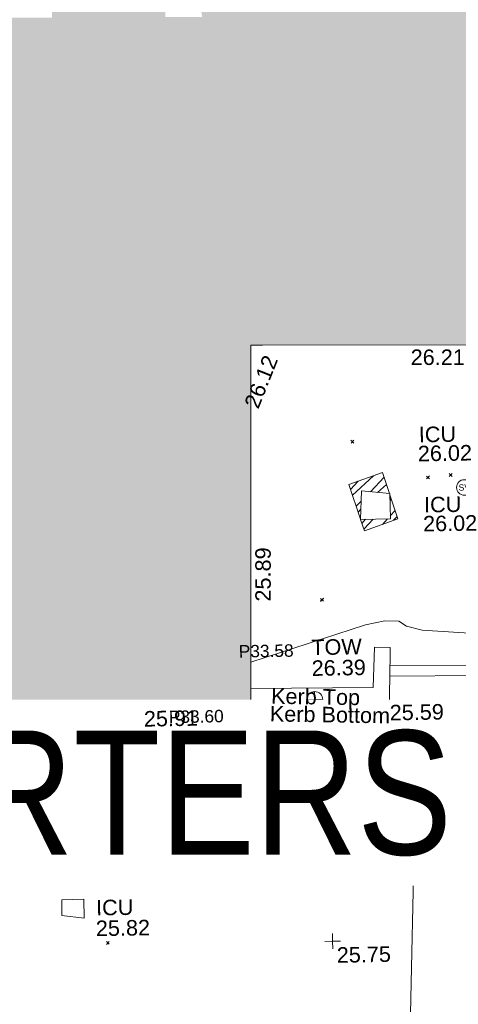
# Model space of a CAD drawing. Header units: millimetres. Extents: x -290717 to 520720, y -88450 to 287762.
# Tile 146 of 197: x -181084 to -170466, y 94949 to 118755. Entities that reach past the tile are written whole.
import ezdxf

# ---------------------------------------------------------------- set-up
doc = ezdxf.new("R2010")
doc.units = ezdxf.units.MM
doc.linetypes.add('IMPORT-HIDDEN2 _3_', pattern=[4762.5, 3175, -1587.5])
doc.linetypes.add('IMPORT-UG_ELEC_STREET LIGHTING_QLB2 _2_', pattern=[2700, 1500, -300.0000000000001, 0, -250, 150, -300.0000000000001, 0, -200])
for name, color, linetype, lineweight, true_color in [('00_TOPO_BUILDING_OUTLINE', 5, 'Continuous', 9, 0x0000ff), ('00_TOPO_FOOTPATH', 7, 'Continuous', 9, 0xa50000), ('00_TOPO_LEVEL_SPOT', 7, 'Continuous', 9, 0x666666), ('00_TOPO_SERV_IC', 5, 'Continuous', 9, 0x0000ff), ('00_TOPO_SERV_STOP_VALVE', 7, 'Continuous', 9, 0x666666), ('00_TOPO_STEPS', 7, 'Continuous', 9, 0x666666), ('00_TOPO_TOP_OF_WALL', 7, 'Continuous', 9, 0x666666), ('00_TOPO_TREE', 7, 'Continuous', 9, 0x666666), ('00_TOPO_WALL', 7, 'Continuous', 9, 0x7c00a5), ('00_UAV_BUILDING_OUTLINE', 5, 'Continuous', 9, 0x0000ff), ('00_UAV_CONCRETE', 9, 'Continuous', 9, 0x808080), ('00_UAV_KERB_BOTTOM', 1, 'Continuous', 9, 0xff0000), ('00_UAV_KERB_TOP', 7, 'Continuous', 9, 0xa500a5), ('00_UAV_SERV_IC', 5, 'Continuous', 9, 0x0000ff), ('00_UAV_WALL', 7, 'Continuous', 9, 0x7c00a5), ('01_DTM_CONTOUR_MNR', 7, 'Continuous', 9, 0xa5a552), ('12333-PUM-2D-U-0001-C01 - Rev2_REVIT IMPORT_dwg', 7, 'Continuous', 9, 0x767676), ('A_RHA_Line', 7, 'Continuous', 9, 0x00a600), ('PUM-CHAMBER EXTENTS', 6, 'IMPORT-HIDDEN2 _3_', 9, 0xff00ff), ('SPOT_HEIGHTS_LVL', 7, 'Continuous', 9, 0x00a500)]:
    doc.layers.add(name, color=color, linetype=linetype, lineweight=lineweight, true_color=true_color)
for name, color, linetype, lineweight in [('A_RHA_Detail', 7, 'Continuous', 9), ('A_RHA_Text', 7, 'Continuous', 9), ('GEN-TEXT', 7, 'Continuous', 9), ('PARAPET', 7, 'Continuous', 9), ('PARAPET_LVL', 7, 'Continuous', 9)]:
    doc.layers.add(name, color=color, linetype=linetype, lineweight=lineweight)
doc.styles.add('Arial Narrow', font='ARIALN.TTF', dxfattribs={"height": 3000})
doc.styles.add('Arial_3', font='arial.ttf', dxfattribs={"height": 299.9999999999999})
doc.styles.add('Swis721 Lt BT', font='swissl.ttf', dxfattribs={"height": 399.9999999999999})
doc.styles.add('Swis721 Lt BT_2', font='swissl.ttf', dxfattribs={"height": 375})
pattern_1 = [(45, (-533641079.65, -725615854.3560001), (-265.1650429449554, 265.1650429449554), []), (45, (-533640902.873, -725615854.3560001), (-265.1650429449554, 265.1650429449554), [])]

# ---------------------------------------------------------------- blocks, each defined once
blk = doc.blocks.new('12333-PUM-2D-U-0001-C01 - Rev2_REVIT IMPORT_dwg_MM-2077200-Site Location Plan Existing')
at = {"layer": '00_TOPO_LEVEL_SPOT', "color": 254, "true_color": 0xcccccc, "flags": 128}
for points in [[(0, -500.0000000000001), (0, 0), (-500.0000000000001, 0)], [(500.0000000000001, 0), (0, 0), (0, 500.0000000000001)]]:
    blk.add_lwpolyline(points, dxfattribs=at)
blk = doc.blocks.new('12333-PUM-2D-U-0001-C01 - Rev2_REVIT IMPORT_dwg_TOW-2077202-Site Location Plan Existing')
at = {"layer": '00_TOPO_TOP_OF_WALL', "color": 254, "true_color": 0xcccccc, "flags": 128}
for points in [[(0, 525.0554400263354), (0, 0), (-525.0554401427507, 0)], [(525.0554401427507, 0), (0, 0), (0, -525.0554400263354)]]:
    blk.add_lwpolyline(points, dxfattribs=at)
at = {"layer": '00_TOPO_TOP_OF_WALL', "color": 254, "true_color": 0xcccccc}
blk.add_circle((0, 0), 525.0554401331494, dxfattribs=at)
blk = doc.blocks.new('12333-PUM-2D-U-0001-C01 - Rev2_REVIT IMPORT_dwg_CONIFEROUS_TREE-2077230-Site Location Plan Existing')
at = {"layer": '00_TOPO_TREE', "color": 254, "true_color": 0xcccccc, "flags": 128}
for points in [[(533729374.5513893, 725657227.9569479), (533729342.9381849, 725657284.8607156), (533729330.2929031, 725657348.0871243), (533729342.9381849, 725657417.6361737), (533729380.8740301, 725657474.5399414), (533729431.4551569, 725657512.4757866), (533729494.6815656, 725657531.4437093)], [(533729431.4551569, 725657487.1852231), (533729450.4230796, 725657550.4116318), (533729494.6815656, 725657594.6701177), (533729557.9079742, 725657619.9606812), (533729621.1343828, 725657613.6380404), (533729678.0381505, 725657575.7021953)], [(533729602.1664602, 725657588.347477), (533729652.7475871, 725657607.3153995), (533729715.9739957, 725657613.6380404), (533729772.8777635, 725657600.9927586), (533729823.4588903, 725657575.7021953), (533729861.3947355, 725657537.76635), (533729893.0079398, 725657487.1852231), (533729905.6532214, 725657430.2814554)], [(533729665.3928688, 725657461.8946596), (533729715.9739957, 725657442.9267372), (533729753.9098408, 725657411.313533)], [(533729842.4268129, 725657493.5078639), (533729886.6852989, 725657474.5399414), (533729924.6211441, 725657442.9267372), (533729943.5890667, 725657392.3456103), (533729937.2664259, 725657341.7644833), (533729911.9758624, 725657297.5059974)], [(533729501.0042064, 725657088.8588489), (533729437.7777978, 725657095.18149), (533729387.1966709, 725657126.7946942), (533729355.5834666, 725657177.3758209), (533729349.2608258, 725657234.2795887), (533729368.2287483, 725657291.1833564)], [(533729557.9079742, 725657221.634307), (533729519.972129, 725657272.215434), (533729513.6494881, 725657329.1192017)], [(533729791.8456861, 725657246.9248705), (533729766.5551226, 725657202.6663845), (533729728.6192774, 725657171.0531801)], [(533729905.6532214, 725657354.4097651), (533729930.943785, 725657303.8286382), (533729937.2664259, 725657246.9248705), (533729924.6211441, 725657190.0211028), (533729893.0079398, 725657139.4399759), (533729848.7494538, 725657107.8267715), (533729798.1683269, 725657082.5362082)], [(533729741.2645591, 725657057.2456447), (533729703.328714, 725657025.6324403), (533729652.7475871, 725657006.6645176), (533729602.1664602, 725657000.3418769), (533729551.5853333, 725657006.6645176), (533729501.0042064, 725657031.9550811), (533729463.0683613, 725657063.5682855), (533729437.7777978, 725657107.8267715)], [(533729842.4268129, 725657126.7946942), (533729823.4588903, 725657069.8909265), (533729779.2004043, 725657031.9550811), (533729722.2966366, 725657019.3097994), (533729665.3928688, 725657044.600363)]]:
    blk.add_lwpolyline(points, dxfattribs=at)
at = {"layer": '00_TOPO_TREE', "color": 254, "true_color": 0xcccccc}
blk.add_ellipse((533729640.1023054, 725657316.4739199), major_axis=(0, 19.50468289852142), ratio=0.9999999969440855, dxfattribs=at)
blk = doc.blocks.new('12333-PUM-2D-U-0001-C01 - Rev2_REVIT IMPORT_dwg_MSL_Sluice_Valve_SYM-2077246-Site Location Plan Existing')
at = {"layer": '00_TOPO_SERV_STOP_VALVE', "color": 254, "true_color": 0xcccccc}
blk.add_circle((0, 0), 500.0000000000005, dxfattribs=at)
at = {"layer": '00_TOPO_SERV_STOP_VALVE', "insert": (0, 198.9876086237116), "char_height": 399.9999999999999, "width": 785.1100955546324, "attachment_point": 2, "line_spacing_factor": 1.005061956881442, "style": 'Swis721 Lt BT'}
blk.add_mtext('SV', dxfattribs=at)
blk = doc.blocks.new('12333-PUM-2D-U-0001-C01 - Rev2_REVIT IMPORT_dwg_MGS62954_T2_Galway_ITM_3d_Rev1-2077680-Site Location Plan Existing')
at = {"layer": '00_TOPO_FOOTPATH', "color": 254, "true_color": 0xcccccc, "flags": 128}
blk.add_lwpolyline([(533721307.2560034, 725649790.5500249), (533726665.9020212, 725649729.0855477), (533730776.3650606, 725649687.9058717), (533731862.4458148, 725649697.3358313), (533731986.1403453, 725652393.0253437), (533732200.598473, 725657932.4073029), (533732190.6674712, 725658800.1942048), (533731947.3762911, 725659241.417353), (533731616.6914866, 725659437.2027258), (533731518.9569234, 725659495.0674893), (533731540.0647168, 725660605.5066301)], dxfattribs=at)
at = {"layer": '00_TOPO_SERV_IC', "color": 254, "true_color": 0xcccccc}
for p, q in [((533732270.1, 725656791.0000001), (533732270.1000001, 725657476.8000002)), ((533732955.9000001, 725657476.8000002), (533732270.1000001, 725657476.8000002)), ((533732955.9000001, 725656791.0000001), (533732955.9000001, 725657476.8000002)), ((533732270.1, 725656791.0000001), (533732955.9000001, 725656791.0000001)), ((533723621.4000001, 725655648.0000001), (533723621.4000001, 725656029.0000001)), ((533724154.8000001, 725656029.0000001), (533723621.4000001, 725656029.0000001)), ((533724154.8, 725655571.8000002), (533724154.8000001, 725656029.0000001)), ((533723621.4000001, 725655648.0000001), (533724154.8, 725655571.8000002))]:
    blk.add_line(p, q, dxfattribs=at)
at = {"layer": '00_TOPO_STEPS', "color": 254, "true_color": 0xcccccc}
for p, q in [((533731665.1503029, 725661540.3286566), (533734120.5914233, 725661516.2567639)), ((533731658.0552295, 725661292.9913241), (533734120.0596214, 725661268.8550882))]:
    blk.add_line(p, q, dxfattribs=at)
at = {"layer": '00_TOPO_WALL', "color": 254, "true_color": 0xcccccc, "flags": 128}
blk.add_lwpolyline([(533731673.564038, 725661833.6350994), (533731644.7437654, 725660828.9479223), (533731638.3010204, 725660604.351044), (533728554.488114, 725660640.6269559), (533728280.8948562, 725660643.8453239)], dxfattribs=at)
at = {"layer": '00_UAV_CONCRETE', "color": 254, "true_color": 0xcccccc, "flags": 128}
blk.add_lwpolyline([(533731518.9569234, 725659495.0674893), (533731382.1939646, 725659412.4706076), (533729609.6155944, 725659461.508138), (533728395.4913943, 725659509.8115461), (533728384.1939647, 725660102.4706076)], dxfattribs=at)
at = {"layer": '00_UAV_KERB_BOTTOM', "color": 254, "true_color": 0xcccccc, "flags": 128}
blk.add_lwpolyline([(533728384.1939648, 725660102.4706078), (533730099.1939647, 725660087.4706076), (533731529.7052937, 725660060.5179136)], dxfattribs=at)
at = {"layer": '00_UAV_KERB_TOP', "color": 254, "true_color": 0xcccccc, "flags": 128}
blk.add_lwpolyline([(533728384.8061861, 725660172.4679304), (533730100.1594286, 725660157.4648409), (533731531.0239505, 725660130.5054922)], dxfattribs=at)
at = {"layer": '00_UAV_SERV_IC', "color": 254, "true_color": 0xcccccc}
for p, q in [((533731012.8000001, 725665096.8000002), (533731050.9, 725665782.6)), ((533731050.9, 725665782.6), (533731736.7000001, 725665706.4000002)), ((533731736.7000001, 725665096.8000002), (533731736.7000001, 725665706.4000002)), ((533731736.7000001, 725665096.8000002), (533731012.8000001, 725665096.8000002))]:
    blk.add_line(p, q, dxfattribs=at)
at = {"layer": '00_UAV_WALL', "color": 254, "true_color": 0xcccccc, "flags": 128}
blk.add_lwpolyline([(533728287.8671254, 725661052.3716501), (533731251.2518284, 725661028.8260282), (533731297.2518284, 725661999.8260282), (533731676.2761235, 725661986.7906892), (533731673.5640379, 725661833.6350994)], dxfattribs=at)
at = {"layer": '01_DTM_CONTOUR_MNR', "color": 254, "true_color": 0xcccccc, "flags": 128}
blk.add_lwpolyline([(533734369.8082399, 725661895.4718903), (533734357.8067303, 725662237.9358802), (533732455.9859281, 725662395.6290078), (533732083.7842383, 725662494.4760258), (533731900.3115158, 725662620.5766612), (533731556.4146455, 725662637.5240842), (533731088.2716595, 725662542.9688456), (533728298.7428875, 725661689.6154331)], dxfattribs=at)
at = {"xscale": 0.375, "yscale": 0.375, "zscale": 0.375}
for name, p in [('12333-PUM-2D-U-0001-C01 - Rev2_REVIT IMPORT_dwg_MSL_Sluice_Valve_SYM-2077246-Site Location Plan Existing', (533733539.2518285, 725665824.8260282)), ('12333-PUM-2D-U-0001-C01 - Rev2_REVIT IMPORT_dwg_TOW-2077202-Site Location Plan Existing', (533729828.0178251, 725660757.9475797)), ('12333-PUM-2D-U-0001-C01 - Rev2_REVIT IMPORT_dwg_MM-2077200-Site Location Plan Existing', (533730160.0000001, 725654910.0000001))]:
    blk.add_blockref(name, p, dxfattribs=at)
blk.add_blockref('12333-PUM-2D-U-0001-C01 - Rev2_REVIT IMPORT_dwg_CONIFEROUS_TREE-2077230-Site Location Plan Existing', (0, 0))
at = {"layer": '00_TOPO_BUILDING_OUTLINE', "color": 251, "true_color": 0x666666, "insert": (533725686.8083081, 725660552.5361006), "char_height": 375, "width": 1495.902363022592, "attachment_point": 1, "line_spacing_factor": 1.005061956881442, "style": 'Swis721 Lt BT_2'}
blk.add_mtext('25.91', dxfattribs=at)
at = {"layer": '00_TOPO_LEVEL_SPOT', "insert": (533730255.0808528, 725654762.6102247), "char_height": 375, "width": 1495.902363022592, "attachment_point": 1, "line_spacing_factor": 1.005061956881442, "style": 'Swis721 Lt BT_2'}
blk.add_mtext('25.75', dxfattribs=at)
at = {"layer": '00_TOPO_SERV_IC', "color": 251, "true_color": 0x666666, "char_height": 375, "attachment_point": 1, "line_spacing_factor": 1.005061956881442, "style": 'Swis721 Lt BT_2'}
for s, insert, width in [('ICU', (533730502.2266588, 725657468.4125366), 1021.012723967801), ('25.58', (533730488.3158339, 725656967.9541088), 1495.902363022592), ('ICU', (533724450.0111334, 725656007.7746866), 1021.012723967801), ('25.82', (533724436.1003085, 725655507.3162589), 1495.902363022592)]:
    blk.add_mtext(s, dxfattribs=dict(at, insert=insert, width=width))
at = {"layer": '00_TOPO_TOP_OF_WALL', "char_height": 375, "attachment_point": 1, "line_spacing_factor": 1.005061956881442, "style": 'Swis721 Lt BT_2'}
for s, insert, width in [('TOW', (533729768.5320315, 725662210.6739522), 1343.937678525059), ('26.39', (533729768.5320315, 725661706.9372334), 1495.902363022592)]:
    blk.add_mtext(s, dxfattribs=dict(at, insert=insert, width=width))
at = {"layer": '00_TOPO_WALL', "color": 251, "true_color": 0x666666, "insert": (533731638.3, 725660599.629608), "char_height": 375, "width": 1495.902363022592, "attachment_point": 1, "line_spacing_factor": 1.005061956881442, "style": 'Swis721 Lt BT_2'}
blk.add_mtext('25.59', dxfattribs=at)
at = {"layer": '00_UAV_BUILDING_OUTLINE', "color": 251, "true_color": 0x666666, "char_height": 375, "width": 1495.902363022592, "attachment_point": 1, "line_spacing_factor": 1.005061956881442, "style": 'Swis721 Lt BT_2'}
for s, insert, rotation in [('26.21', (533732299.5624779, 725669182.6857984), 359.0222348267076), ('26.12', (533728238.6695144, 725667933.474288), 67.28787792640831), ('25.89', (533728432.6371685, 725663153.4914796), 89.0222348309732), ('25.68', (533726181.6435553, 725660177.303837), 359.0222348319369)]:
    blk.add_mtext(s, dxfattribs=dict(at, insert=insert, rotation=rotation))
at = {"layer": '00_UAV_KERB_BOTTOM', "color": 251, "true_color": 0x666666, "insert": (533728743.1147926, 725660626.4822968), "char_height": 375, "width": 3414.456504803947, "attachment_point": 1, "rotation": 358.0425357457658, "line_spacing_factor": 1.005061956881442, "style": 'Swis721 Lt BT_2'}
blk.add_mtext('Kerb Bottom', dxfattribs=at)
at = {"layer": '00_UAV_KERB_TOP', "color": 251, "true_color": 0x666666, "insert": (533728781.7723521, 725661053.4273497), "char_height": 375, "width": 2493.170605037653, "attachment_point": 1, "rotation": 358.0425357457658, "line_spacing_factor": 1.005061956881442, "style": 'Swis721 Lt BT_2'}
blk.add_mtext('Kerb Top', dxfattribs=at)
at = {"layer": '00_UAV_SERV_IC', "color": 251, "true_color": 0x666666, "char_height": 375, "attachment_point": 1, "line_spacing_factor": 1.005061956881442, "style": 'Swis721 Lt BT_2'}
for s, insert, width in [('ICU', (533732460.1906427, 725667308.7412167), 1021.012723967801), ('26.02', (533732428.5307839, 725666849.9829613), 1495.902363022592), ('ICU', (533732557.1712289, 725665610.4307232), 1021.012723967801), ('26.02', (533732525.5113702, 725665151.6724676), 1495.902363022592)]:
    blk.add_mtext(s, dxfattribs=dict(at, insert=insert, width=width))
blk = doc.blocks.new('12333-PUM-2D-U-0001-C01 - Rev2_REVIT IMPORT_dwg_SPOT-2077775-Site Location Plan Existing')
at = {"layer": 'SPOT_HEIGHTS_LVL', "color": 9, "true_color": 0xaae1aa}
for p, q in [((-500.0000000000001, 0), (500.0000000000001, 0)), ((0, 500.0000000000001), (0, -500.0000000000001))]:
    blk.add_line(p, q, dxfattribs=at)
blk = doc.blocks.new('12333-PUM-2D-U-0001-C01 - Rev2_REVIT IMPORT_dwg_SPOT-V253-Site Location Plan Existing')
at = {"layer": 'PARAPET_LVL', "color": 253, "true_color": 0xaaaaaa}
for p, q in [((-500.0000000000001, 0), (500.0000000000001, 0)), ((0, 360.6558520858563), (0, -500.0000000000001))]:
    blk.add_line(p, q, dxfattribs=at)
blk = doc.blocks.new('12333-PUM-2D-U-0001-C01 - Rev2_REVIT IMPORT_dwg-1620468-Site Location Plan Existing')
at = {"layer": 'PUM-CHAMBER EXTENTS', "true_color": 0xffaaff}
h = blk.add_hatch(dxfattribs=at)
h.set_pattern_fill('FP_3', color=211, style=0, pattern_type=2)
h.set_pattern_definition(pattern_1)
h.paths.add_polyline_path([(90023.35015288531, 48960.64382127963), (90840.1508620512, 49242.44382140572), (90657.05015290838, 49822.60561894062), (90657.0501528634, 49242.44382140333), (89934.42027032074, 49242.42165141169), (89957.97626931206, 49167.78354225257)])
h.paths.add_polyline_path([(89933.33921869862, 49245.84700598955), (89971.25015285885, 49928.24382133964), (90647.421733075, 49853.11364582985), (90485.3501528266, 50366.64382147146), (89667.35015285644, 50088.64382130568), (89933.21635113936, 49246.2363166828)])
h = blk.add_hatch(dxfattribs=at)
h.set_pattern_fill('FP_3', color=211, style=0, pattern_type=2)
h.set_pattern_definition(pattern_1)
h.paths.add_polyline_path([(91041.35015292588, 40854.64382136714), (92087.35015289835, 40875.64382131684), (92097.35015290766, 41705.64382139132), (91051.35015281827, 41684.64382132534)])
h.paths.add_polyline_path([(91190.45015286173, 40936.64382140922), (91190.45015287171, 41622.44382142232), (91876.25015288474, 41622.44382141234), (91876.25015287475, 40936.64382139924), (91864.27946935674, 40936.64382139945)])
at = {"layer": 'GEN-TEXT', "color": 253, "true_color": 0xaaaaaa, "flags": 128}
for points in [[(89807.70549189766, 51160.99916037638), (89736.99481377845, 51090.28848225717)], [(89736.99481377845, 51160.99916037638), (89807.70549189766, 51090.28848225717)], [(91621.70549191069, 50261.99916040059), (91550.99481379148, 50191.28848228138)], [(91550.99481379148, 50261.99916040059), (91621.70549191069, 50191.28848228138)], [(92167.70549200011, 50311.99916044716), (92096.99481388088, 50241.28848232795)], [(92096.99481388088, 50311.99916044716), (92167.70549200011, 50241.28848232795)], [(89002.70549196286, 47347.99916041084), (88931.99481384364, 47277.28848229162)], [(88931.99481384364, 47347.99916041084), (89002.70549196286, 47277.28848229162)], [(89004.70549194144, 47349.99916038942), (88933.99481382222, 47279.28848227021)], [(88933.99481382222, 47349.99916038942), (89004.70549194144, 47279.28848227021)], [(82859.70549192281, 41029.99916044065), (82788.9948138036, 40959.28848232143)], [(82788.9948138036, 41029.99916044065), (82859.70549192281, 40959.28848232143)], [(81829.70549189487, 40925.99916039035), (81758.99481377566, 40855.28848227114)], [(81758.99481377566, 40925.99916039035), (81829.70549189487, 40855.28848227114)], [(83675.70548912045, 39145.99916327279), (83604.99481100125, 39075.28848515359)], [(83604.99481100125, 39145.99916327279), (83675.70548912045, 39075.28848515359)]]:
    blk.add_lwpolyline(points, close=True, dxfattribs=at)
at = {"layer": 'PARAPET', "color": 253, "true_color": 0xaaaaaa}
blk.add_line((57407.23146381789, 44889.97007859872), (86657.48388331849, 44297.62326681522), dxfattribs=at)
at = {"layer": 'PUM-CHAMBER EXTENTS', "color": 211, "linetype": 'Continuous', "true_color": 0xffaaff}
blk.add_line((89667.35015285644, 50088.64382130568), (89933.33921869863, 49245.84700598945), dxfattribs=at)
blk.add_line((89667.35015285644, 50088.64382130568), (89933.33921869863, 49245.84700598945), dxfattribs=at)
at = {"layer": 'PUM-CHAMBER EXTENTS', "color": 211, "linetype": 'Continuous', "true_color": 0xffaaff, "flags": 128}
for points in [[(90647.421733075, 49853.11364582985), (90485.3501528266, 50366.64382147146), (89667.35015285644, 50088.64382130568)], [(90647.421733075, 49853.11364582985), (90485.3501528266, 50366.64382147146), (89667.35015285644, 50088.64382130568)], [(89934.41327341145, 49242.44382139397), (90023.35015288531, 48960.64382127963), (90841.3501528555, 49238.64382132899), (90657.05015290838, 49822.60561894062)], [(89934.41327341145, 49242.44382139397), (90023.35015288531, 48960.64382127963), (90841.3501528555, 49238.64382132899), (90657.05015290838, 49822.60561894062)]]:
    blk.add_lwpolyline(points, dxfattribs=at)
blk.add_lwpolyline([(92097.3501529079, 41705.64382139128), (92087.3501528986, 40875.64382131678), (91041.3501529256, 40854.64382136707), (91051.35015281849, 41684.64382132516)], close=True, dxfattribs=at)
blk.add_lwpolyline([(92097.3501529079, 41705.64382139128), (92087.3501528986, 40875.64382131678), (91041.3501529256, 40854.64382136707), (91051.35015281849, 41684.64382132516)], close=True, dxfattribs=at)
blk.add_blockref('12333-PUM-2D-U-0001-C01 - Rev2_REVIT IMPORT_dwg_MGS62954_T2_Galway_ITM_3d_Rev1-2077680-Site Location Plan Existing', (-533641079.6498471, -725615854.3561786))
at = {"xscale": 0.3, "yscale": 0.3, "zscale": 0.3}
for name, p in [('12333-PUM-2D-U-0001-C01 - Rev2_REVIT IMPORT_dwg_SPOT-2077775-Site Location Plan Existing', (84126.59148324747, 44155.53293528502)), ('12333-PUM-2D-U-0001-C01 - Rev2_REVIT IMPORT_dwg_SPOT-V253-Site Location Plan Existing', (86657.48388331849, 44297.62326681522))]:
    blk.add_blockref(name, p, dxfattribs=at)
at = {"layer": 'PARAPET_LVL', "char_height": 299.9999999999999, "width": 1590.340713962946, "attachment_point": 1, "line_spacing_factor": 0.9417779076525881, "style": 'Arial_3'}
for s, insert in [('P33.58', (86931.19148362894, 46252.04403016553)), ('P33.60', (85211.67797944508, 44697.01527855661))]:
    blk.add_mtext(s, dxfattribs=dict(at, insert=insert))
at = {"layer": 'SPOT_HEIGHTS_LVL', "insert": (84063.27195349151, 44133.05556825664), "char_height": 299.9999999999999, "width": 1256.112065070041, "attachment_point": 1, "line_spacing_factor": 0.9417779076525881, "style": 'Arial_3'}
blk.add_mtext('25.97', dxfattribs=at)

msp = doc.modelspace()

# ---------------------------------------------------------------- hatches: boundary and pattern name
at = {"layer": 'A_RHA_Detail', "true_color": 0xc0c0c0}
h = msp.add_hatch(color=9, dxfattribs=at)
h.paths.add_polyline_path([(-80880.60083898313, -68502.79057078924), (-80400.86592458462, -68483.4150911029), (-80400.86592458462, -62984.64684182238), (-24474.85765180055, -63009.32043784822), (-24456.14471274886, -50840.30023854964), (-36622.55041054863, -50831.65104346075), (-36622.5504104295, -44228.57792609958), (-50959.05265825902, -44213.68205212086), (-50959.05265825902, -42573.78171509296), (-54563.93258049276, -42571.21897729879), (-54565.69773355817, -45054.17447471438), (-92408.82109324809, -45027.27149617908), (-92411.78875845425, -49201.74309219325), (-100061.9988811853, -49201.74309219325), (-100052.221444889, -64852.82557835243), (-86120.90825231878, -64852.82557835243), (-86092.16626519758, -62957.90041523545), (-84861.10047611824, -62957.90041520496), (-84854.79054275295, -68240.10973718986), (-80870.60226895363, -68240.10973718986)])
h.paths.add_polyline_path([(-137238.9269955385, -68461.93840922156), (-132719.7426408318, -68433.06336920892), (-132847.0731201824, -62850.0428228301), (-130454.6837966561, -62916.63108081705), (-130498.2830220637, -61355.8539363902), (-117581.136331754, -61423.42893434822), (-117492.3908565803, -49183.91309186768), (-125136.5200282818, -49178.47881939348), (-125133.5727033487, -45032.61887132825), (-163007.1824077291, -45005.69421944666), (-163007.1824077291, -44090.29634113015), (-163123.8521375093, -44090.21339942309), (-163122.6389897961, -42383.751842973), (-166563.8543420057, -42383.75184295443), (-166565.0349082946, -44044.3982420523), (-193158.4656786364, -44025.49275802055), (-193195.152889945, -62863.6565097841), (-137269.7106414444, -62916.63108078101), (-137254.3708868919, -65679.90523788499)])
h.paths.add_polyline_path([(120310.9497607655, -32334.2823016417), (120312.4652266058, -31610.73011961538), (133451.2244789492, -31638.24899384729), (133469.2230092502, -19717.98315777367), (121295.7536929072, -19692.48606427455), (121319.8434528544, -8190.941560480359), (112277.0825929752, -8172.001674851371), (112263.1769726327, -14811.12345451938), (78285.85310969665, -14739.95861435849), (78292.82277619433, -8167.077575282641), (76545.55099677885, -8163.40371230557), (69355.76844230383, -8152.931592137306), (69353.66597202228, -9156.746357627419), (68372.60878942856, -9154.691552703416), (68372.60878942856, -13705.52853212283), (69333.72334743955, -13707.54156767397), (69325.07112544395, -16249.53369225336), (66623.4489111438, -16249.53369225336), (66619.79243932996, -17995.29925522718), (65989.07757491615, -17995.29925522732), (65985.44262769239, -19730.78799479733), (57152.23993372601, -19712.28702423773), (57127.42535098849, -31559.89461998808), (70277.87165423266, -31587.43801817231), (70277.87165428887, -32271.74147154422), (78263.96947906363, -32285.12944888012), (78266.62669288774, -31019.79372153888), (112335.8856506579, -31091.15111856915), (112335.8856506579, -32317.57330550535), (119781.4233959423, -32333.17321910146)])
h.paths.add_polyline_path([(7503.71740934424, -1791.43926322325), (15482.43097389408, -674.0213230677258), (15484.0826184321, 148.1327206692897), (56188.28042539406, 205.5276654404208), (56155.8432600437, 14338.31663138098), (18016.62665932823, 14236.4814953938), (17967.9025208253, 34313.18372075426), (21727.10644861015, 34324.06926249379), (21708.9097307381, 40608.10218319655), (18009.66447156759, 40608.10218325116), (17995.54603703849, 45483.75063445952), (9770.084212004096, 45420.63294734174), (3966.216019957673, 45443.14492469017), (3984.771235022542, 14176.56786831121), (1023.062455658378, 14176.56786840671), (-276.5134647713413, 14190.52623465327), (-231.6790044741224, 5976.811441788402), (-226.4491536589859, 193.7444677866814), (1220.250839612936, 179.5999159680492), (7477.609307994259, 143.2867556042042), (7488.638446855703, -674.0213230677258)])
h.paths.add_polyline_path([(77755.59663317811, 53.47451145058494), (77729.51881611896, 1699.844979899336), (94464.47132486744, 1659.976083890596), (94606.37913471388, 17991.39023626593), (88810.41901146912, 18015.03260816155), (88799.89418497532, 14436.74271609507), (69413.88950349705, 14457.87738898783), (69377.35724448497, 99.62816357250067), (70760.85642036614, 92.0068082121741)])
h.paths.add_polyline_path([(61252.12079698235, 46453.95617369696), (105774.7348988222, 46472.68783510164), (105768.2642197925, 61852.61234310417), (92285.13876306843, 61852.61234310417), (92308.59670397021, 65784.30757142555), (96107.46680002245, 65767.6044524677), (96059.6808111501, 75209.20847378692), (101084.8427276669, 75071.88872768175), (104988.0046543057, 74765.36560410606), (108403.6894220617, 74363.84089439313), (112009.2703903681, 73787.25420864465), (115645.3524814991, 73049.69667210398), (116890.8108050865, 72761.69136255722), (120208.9929832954, 71893.18353872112), (120865.241739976, 71703.68487155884), (124135.6329505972, 70669.67317909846), (127435.6253142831, 69480.50055823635), (127820.4368655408, 69394.93141813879), (128274.3081769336, 69331.69585757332), (128731.879114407, 69306.66104520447), (129189.9401456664, 69320.00258265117), (129645.2782985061, 69371.62688830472), (130094.6997111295, 69461.17185607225), (130535.0520071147, 69588.00939078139), (130963.2464342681, 69751.2498188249), (131376.279516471, 69949.74812593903), (131771.254123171, 70182.11198906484), (132162.5575600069, 70460.54046602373), (132496.0921582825, 70741.69081117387), (132820.8713676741, 71064.98072578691), (133117.4593294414, 71414.31364276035), (133383.77568926, 71787.23923958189), (133616.5473239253, 72178.53728446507), (133817.1647262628, 72590.54524901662), (133982.6025969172, 73017.89547517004), (134111.7005086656, 73457.59040804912), (134203.5529320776, 73906.545904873), (134257.5155882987, 74361.61286220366), (134272.5462649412, 74819.59931534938), (134250.5259874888, 75277.29281749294), (134189.6227572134, 75731.48297750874), (134090.9274700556, 76178.98397761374), (133955.1324028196, 76616.65691996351), (133783.1900598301, 77041.4318434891), (133576.3064937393, 77450.3292564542), (133335.9328436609, 77840.48103831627), (133063.7551572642, 78209.15055536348), (132761.6825665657, 78553.75185442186), (132431.8338935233, 78871.86780505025), (132076.5227904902, 79161.26705200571), (131698.2415079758, 79419.91966864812), (131299.6434187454, 79646.01139199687), (131093.5942456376, 79746.34209763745), (132146.0467355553, 83110.22226149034), (122787.763295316, 86282.54285521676), (121604.3555410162, 82800.35918872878), (117095.9864226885, 83870.84033788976), (116841.9598400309, 83526.35449576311), (116120.5435466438, 91221.9361197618), (110237.7341284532, 91274.27491024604), (110194.3680786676, 90435.39030217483), (104988.0046543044, 90486.49901569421), (104973.2761846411, 94309.82427956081), (103746.1314668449, 94309.82427962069), (103839.9937121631, 122852.1474272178), (96365.09202303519, 122931.9599471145), (96350.3400238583, 123952.416858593), (104555.5505249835, 123902.1925258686), (104607.3234457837, 120248.5396157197), (125502.5015002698, 120134.193340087), (125662.0200253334, 137657.3796883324), (114479.5865733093, 137699.2256881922), (114382.3062641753, 129149.9458158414), (104644.1590035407, 129187.997507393), (104577.9931702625, 126217.3903165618), (101184.4926405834, 126159.1566967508), (101264.6166812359, 135959.2655565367), (89967.23177303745, 135988.8856164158), (89927.63362986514, 125823.6463181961), (93630.53562299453, 125840.7948842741), (93580.6568888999, 122931.9599471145), (88697.38835373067, 122904.7310127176), (88679.38989541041, 95739.0914377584), (86378.25848993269, 95739.0914377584), (86378.18187189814, 96178.10083375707), (83279.5074328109, 96200.92083330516), (83273.62493422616, 95735.74732136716), (70169.67509616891, 95733.22421950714), (70166.2684274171, 96272.07409350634), (66674.99731291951, 96257.14073659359), (66654.74538556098, 95755.71092140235), (65784.77231076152, 95755.71092140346), (65887.65094981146, 117470.6305650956), (53473.34271625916, 117487.9046429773), (53434.44066306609, 98570.4634906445), (40649.41626913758, 98570.46349066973), (40610.16711556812, 94406.01479082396), (38853.82372865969, 94410.36303444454), (38848.65589191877, 89463.65332732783), (40612.46601909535, 89518.45976927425), (40665.38257359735, 86257.73741131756), (38372.19584673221, 86305.7230928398), (38369.79373532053, 76901.0507917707), (50937.95125076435, 76944.40198877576), (50922.88567283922, 74598.78180893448), (56484.90611318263, 74588.85093774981), (56484.9061131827, 75194.85181998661), (92465.40372273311, 75233.02581663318), (92645.92783659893, 71766.64845097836), (89810.5550181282, 69362.83965827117), (85313.16173971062, 69360.94750424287), (85313.16173971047, 66907.40508090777), (75210.14498260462, 66903.15451592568), (75210.14498260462, 63815.70944554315), (70819.40014306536, 63815.70999204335), (70819.21601502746, 64253.35708063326), (69456.8341568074, 64253.35708063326), (69455.71957374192, 66901.99623168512), (61303.3285675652, 66898.56680686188), (61304.56054652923, 63970.32021231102), (70500.41048205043, 63970.32021223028), (70500.40885431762, 61852.59006210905), (61245.64388480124, 61848.69637492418), (61252.12079698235, 46455.07044720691)])
h.paths.add_polyline_path([(-17153.16561239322, 48569.32684293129), (-17153.16561227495, 60770.38083690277), (-29362.88357762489, 60774.7042869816), (-29362.88357762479, 67399.20394583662), (-43507.25361058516, 67405.01911302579), (-43488.53133082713, 69093.07334179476), (-45766.41866234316, 69109.32868391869), (-45794.34620035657, 67405.01911302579), (-47272.11273197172, 67404.21245453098), (-47272.44887636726, 66454.91798912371), (-86004.56386335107, 66468.6329952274), (-86006.66970790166, 60521.58362724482), (-92662.8772251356, 60521.58362724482), (-92666.53762789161, 50184.35611936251), (-79752.016597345, 50179.78302554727), (-79752.016597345, 48591.49323813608), (-17157.71631240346, 48569.32845421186)])
h.paths.add_polyline_path([(-201056.4185879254, 48628.75479108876), (-138377.9751621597, 48634.64535782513), (-138377.9751621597, 50133.28202330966), (-125467.710581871, 50134.49533928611), (-125468.6909603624, 60566.19036866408), (-132186.8595615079, 60565.86652591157), (-132187.4203588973, 66533.01978768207), (-170643.3098734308, 66805.61809689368), (-170643.3098732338, 67738.78475851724), (-200340.0100486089, 67488.93693767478), (-200348.7175167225, 60827.7802510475), (-201057.5650552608, 60827.71357562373), (-201056.6510294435, 51102.0431337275)])
h.paths.add_polyline_path([(-240051.5126725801, 54769.1949116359), (-239444.4902595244, 54811.10754483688), (-239186.5396225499, 54841.92927608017), (-238764.8191578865, 54940.98166103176), (-238382.4735933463, 55122.46891391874), (-237990.3402229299, 55354.87497237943), (-237269.2031026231, 55936.21514997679), (-237030.2712443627, 56228.66101920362), (-236793.0039600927, 56569.31473977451), (-236554.5880579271, 57004.26389721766), (-236432.7219585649, 57267.46508911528), (-236300.0815274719, 57753.26239002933), (-236250.7285154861, 58017.17885687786), (-236235.6490610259, 58516.21786795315), (-236233.2538430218, 58987.85640057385), (-236213.702979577, 59823.48083772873), (-236363.8287856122, 59820.8603820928), (-236634.0279869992, 60698.06075831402), (-236391.9547756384, 61432.1972634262), (-236225.4740089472, 61435.10319604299), (-236201.6036570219, 62637.68779599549), (-232563.5271750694, 62639.28734435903), (-232563.5271750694, 63049.03842407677), (-232732.1945866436, 63049.15302221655), (-232860.1521278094, 63457.9589027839), (-232731.6068089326, 63914.24862701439), (-232560.8209657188, 63914.24862701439), (-232521.9864006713, 70597.99604498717), (-240628.6947850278, 70598.85496274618), (-240629.7923196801, 72350.98321581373), (-246412.6011213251, 72347.36085937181), (-246412.6011213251, 70616.45923939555), (-254449.5805725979, 70618.60952619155), (-254454.637144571, 70754.06491724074), (-254469.7140363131, 73191.6627625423), (-263883.2532625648, 73267.83063692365), (-263902.4181505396, 68260.74348557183), (-263714.8217520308, 68259.82096576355), (-263552.9672900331, 67819.6543439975), (-263719.0883117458, 67392.20684197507), (-263913.629869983, 67392.20684288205), (-263956.7001914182, 58633.76423459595), (-260181.1963171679, 58611.22607638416), (-260192.3146984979, 56354.25111578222), (-257184.684388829, 56339.46086010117), (-257213.4419958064, 57092.93866025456), (-257338.5163846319, 57093.27331227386), (-257471.0109295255, 57531.7457231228), (-257338.5163845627, 58062.22513700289), (-257203.4956297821, 58064.06881293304), (-257173.5751889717, 58598.54056827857), (-256478.2273617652, 58575.27357918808), (-256478.2273617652, 58788.51859477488), (-256013.0091299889, 58911.92701537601), (-255397.0786589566, 58780.99767608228), (-255397.0786664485, 58595.98242230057), (-243809.8853614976, 58585.92793205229), (-243805.3570672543, 58352.04527760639), (-243740.9394682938, 57884.52572396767), (-243619.083060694, 57421.84877501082), (-243424.3877541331, 56943.65915328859), (-243247.1437899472, 56608.24157716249), (-243003.0710577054, 56249.99021479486), (-242732.2093200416, 55932.75703086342), (-242371.7230179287, 55603.12658814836), (-242141.2551255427, 55424.88676771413), (-241804.9643038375, 55216.88439829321), (-241529.464082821, 55077.02869058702), (-241100.6275144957, 54917.18295005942), (-240836.2134980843, 54840.82833179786), (-240453.4486196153, 54788.6078413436), (-240203.3756532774, 54776.52967577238)])
h.paths.add_polyline_path([(40276.69022620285, 59895.3641775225), (40328.62676026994, 69196.9439153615), (36588.99968782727, 69217.82459101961), (36619.46637569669, 74674.25962431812), (32264.36460075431, 74687.02318924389), (32233.48293864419, 69156.26826309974), (11916.69390488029, 69269.70959690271), (11966.66200108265, 78218.75165977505), (29087.50901742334, 78123.15526811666), (29143.44567202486, 88141.13700481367), (15719.34879623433, 88216.09212957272), (15732.60379610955, 90589.99788900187), (4594.294101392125, 90652.19003492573), (4525.129359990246, 78265.12250452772), (10096.76365550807, 78234.01258734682), (10077.43887221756, 74773.03821913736), (4547.641142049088, 74803.91453678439), (4465.579974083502, 60107.16002351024), (19125.89094757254, 60025.30234268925), (19139.86249371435, 62527.53804648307), (31738.59196305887, 62457.19146407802), (31724.55430855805, 59943.11609818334), (38369.79364222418, 59906.01157297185)])
h.paths.add_polyline_path([(-246083.0241259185, 72334.29150213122), (-246083.0594797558, 72334.30275087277), (-246208.2905500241, 72334.29150213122)])
h.paths.add_polyline_path([(-114575.3004830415, 112178.0758696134), (-114575.3246436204, 112178.0758696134), (-114707.2752166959, 115801.5811617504)])
h.paths.add_polyline_path([(-154699.9178766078, 101760.4080976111), (-114382.0503338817, 101776.0542915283), (-114382.0503338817, 106926.936016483), (-113755.641395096, 106927.1791078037), (-113757.5507412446, 111847.2721532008), (-114431.6837526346, 111847.2721532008), (-114431.8098651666, 112178.075869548), (-114575.3004830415, 112178.0758696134), (-114578.9984943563, 121707.2390834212), (-123056.9849702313, 121707.2390834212), (-123068.8201032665, 156452.7036899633), (-119381.2340625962, 156454.1347343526), (-119381.2340625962, 160165.8603541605), (-115501.031452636, 160167.3661472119), (-115503.3750945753, 166206.5793118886), (-132411.7987151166, 166599.6604729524), (-132411.8243306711, 166665.6603411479), (-135275.0124468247, 166664.5489553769), (-135275.0124468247, 166628.1883102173), (-135911.3205077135, 166628.1944503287), (-135911.3479256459, 166352.1604668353), (-152521.1633846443, 166345.7145607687), (-152518.3680955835, 159142.6836790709), (-150699.3133726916, 159117.9265656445), (-150755.6690356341, 122560.6912032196), (-151059.2005266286, 122560.6912032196), (-151061.0981347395, 121302.4374931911), (-154138.3148337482, 121372.6012653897), (-154138.3148337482, 121865.183451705), (-154704.3888425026, 121867.2611370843), (-154688.5451973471, 119352.3937021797), (-154745.5933227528, 119352.3715636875), (-154745.5763474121, 118722.1532660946), (-160794.1544526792, 118748.744283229), (-160794.1544527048, 119410.5425977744), (-163852.1622693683, 119422.408321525), (-163855.0715294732, 118762.2003111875), (-167568.6765459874, 118778.5256058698), (-166634.6619849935, 124395.1277019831), (-166843.6206842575, 124471.2090400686), (-167568.6765459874, 124707.6250904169), (-168028.2173235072, 124841.3808643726), (-168630.5006276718, 124991.3056740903), (-169238.2056070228, 125117.4693074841), (-169850.3952285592, 125219.6772877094), (-170466.1255403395, 125297.7720169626), (-171089.1102599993, 125351.8553033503), (-171704.4065937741, 125381.1774254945), (-172325.0479971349, 125386.3595015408), (-172782.2248668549, 125374.5832363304), (-173401.7764236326, 125337.4554476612), (-174019.3926983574, 125276.0328036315), (-174634.1213722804, 125190.4100127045), (-175245.0145766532, 125080.7190996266), (-176047.1958093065, 124895.7675261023), (-176665.4852587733, 124724.7228134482), (-177045.3001228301, 124609.1129151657), (-177631.5127793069, 124405.2077276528), (-176665.4852586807, 118818.5158793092), (-177558.9402083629, 118822.4435769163), (-177662.2853368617, 125263.4341236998), (-176365.3912352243, 126542.9270807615), (-159462.2970490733, 126319.9103917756), (-157057.7396790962, 128609.0850976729), (-157060.6673204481, 136153.1661957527), (-158638.8016610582, 137740.2441626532), (-159352.3735831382, 137740.2441626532), (-161634.4140635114, 140201.1078539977), (-168727.9404946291, 140256.8191147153), (-171035.0401162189, 137942.884730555), (-174184.1459014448, 137942.884730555), (-176460.1168228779, 140292.2858551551), (-177341.68569345, 140292.285855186), (-177341.7114445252, 140358.4281613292), (-183428.5803825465, 140356.0660244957), (-185921.6385984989, 137917.4639097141), (-185921.6385985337, 131757.309115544), (-186906.8767412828, 131756.9267734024), (-187725.3914540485, 130809.9989183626), (-187724.0588902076, 127376.1828149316), (-186481.0281350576, 126304.557648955), (-186479.4846755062, 122327.2959175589), (-185176.2828158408, 121059.4673825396), (-180304.1129154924, 121059.4673825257), (-180304.1136492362, 118802.0484409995), (-193555.3706955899, 118802.0484409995), (-193555.3686998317, 133117.8341649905), (-192593.6442938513, 133118.2073819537), (-192593.6442938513, 134200.8158367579), (-192224.6284783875, 134200.9592041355), (-192225.5653014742, 136615.0101267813), (-192595.0012461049, 136615.0101267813), (-192595.4357332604, 137734.4745166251), (-193589.2709668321, 137734.4746851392), (-193589.2685988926, 147474.5705834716), (-193163.2062206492, 147492.8644728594), (-192606.8095195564, 147551.4951472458), (-192359.9383250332, 147589.5931622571), (-192199.8207947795, 147616.5827293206), (-191882.7548926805, 147682.9245600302), (-191568.5380071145, 147761.6632019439), (-191020.2573150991, 147932.4221712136), (-190950.5841382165, 147955.8263236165), (-190647.7999969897, 148070.951423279), (-190349.769078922, 148197.8750093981), (-190056.9509284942, 148336.4013817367), (-189769.7970512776, 148486.316942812), (-189375.4954991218, 148717.2624196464), (-189132.9060261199, 148873.2749095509), (-188867.5421091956, 149059.0543930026), (-188609.6764469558, 149255.1087866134), (-188354.9814056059, 149465.3525772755), (-188079.6339208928, 149713.8792482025), (-187884.9836199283, 149901.8220103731), (-187538.2510284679, 150274.4802367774), (-187446.2998447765, 150378.396083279), (-187241.3270201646, 150629.2310214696), (-187046.3599558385, 150887.9197697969), (-186861.699277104, 151154.0634500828), (-186546.1373636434, 151669.8298752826), (-186524.4196769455, 151707.063245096), (-163675.289831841, 151669.8298752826), (-163687.5843044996, 148134.0767945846), (-157303.6541541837, 148136.4921063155), (-157303.6541541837, 155759.9150161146), (-157557.4317586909, 155765.0384228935), (-157555.9168973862, 166678.0466575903), (-187009.2021991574, 166699.7464767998), (-187013.0952111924, 162054.4009359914), (-188707.1775469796, 162044.5925187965), (-188705.9961893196, 155021.5333641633), (-188737.9999316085, 154650.5326603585), (-188799.0133970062, 154283.1866125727), (-188857.2045401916, 154035.4341107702), (-188966.1106131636, 153679.3368924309), (-189102.6200311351, 153332.8820747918), (-189265.8911677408, 152998.2056672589), (-189454.9174010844, 152677.3710606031), (-189645.2484685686, 152421.322012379), (-189916.9563410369, 152104.2450531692), (-190212.7041973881, 151809.4634871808), (-190530.6686598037, 151538.7947475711), (-190868.889367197, 151293.9075915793), (-191225.2810786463, 151076.3118324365), (-191597.6465194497, 150887.3490190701), (-192092.8415776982, 150682.5621956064), (-192485.2937347, 150569.6612301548), (-192903.8930807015, 150482.2408890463), (-193187.215491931, 150440.8868273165), (-193594.1866364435, 150407.1257787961), (-193594.5953882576, 151459.989522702), (-205369.2399268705, 151455.4201248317), (-205354.452352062, 113350.0822379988), (-207187.1580384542, 113349.3709450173), (-207184.3024929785, 105991.0636522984), (-205312.8709512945, 105991.0636522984), (-205311.2365670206, 101769.6553082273), (-175488.645120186, 101781.2285901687), (-175488.645120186, 110889.6985621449), (-154703.462766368, 110897.5679794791), (-154700.5193329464, 103310.2697088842)])
h.paths.add_polyline_path([(193735.9435692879, 113047.8274775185), (208865.0938716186, 114991.026643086), (208976.1154122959, 114126.6471161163), (216447.8967330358, 115086.3281915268), (216038.7305308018, 118271.970241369), (232648.5073383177, 120405.3421627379), (233425.9936153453, 114352.0734369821), (240632.2017567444, 115277.6440986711), (239854.8412683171, 121329.9334728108), (256406.8682407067, 123455.8879629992), (257091.7572256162, 118089.1198988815), (264572.287122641, 119040.8180953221), (261877.8350554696, 138524.7609215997), (259178.7147038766, 138221.6086023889), (259197.3483654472, 137439.0084132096), (254686.1480587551, 136897.0007613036), (255412.6810205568, 131314.8303174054), (240852.7447965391, 129522.4514055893), (239771.0426540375, 137918.8519126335), (240649.582243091, 138010.1984551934), (240062.3063116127, 142776.6750342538), (239165.7694641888, 142685.0143484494), (237630.9646614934, 151018.3171733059), (266172.8791088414, 154560.7889781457), (271297.187694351, 142612.4006970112), (276531.7397502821, 144861.0987145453), (274941.5029779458, 148527.903728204), (302074.530765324, 160134.9084326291), (300215.9323773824, 164320.1841173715), (301528.161327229, 164907.0997990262), (300405.1237791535, 167477.8916353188), (299016.6944531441, 166945.7181825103), (295626.7488506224, 174518.7544287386), (294333.0289184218, 177537.1551681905), (287288.847594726, 174518.7544287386), (289427.6893504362, 169661.0163464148), (272956.7816584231, 162557.1203578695), (271943.2187786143, 164897.4305293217), (267016.3118217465, 162764.0369715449), (268502.3094164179, 159357.043014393), (265200.4029571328, 157946.4096681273), (226856.4166955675, 153146.7821791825), (227510.3041274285, 148852.0205335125), (228280.9873164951, 141179.0007484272), (227302.3544112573, 141050.2812999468), (227895.3788231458, 136433.1758633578), (228748.5501749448, 136523.8855003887), (229602.307730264, 128023.7667641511), (217691.2359889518, 126493.8999679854), (217642.3600127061, 126874.4332670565), (215138.5007311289, 126552.8357430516), (215194.9980427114, 126112.9650749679), (215015.6132225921, 126089.9247571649), (214840.967257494, 127449.6644606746), (192258.7012018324, 124549.1816390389), (193486.3576426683, 114991.026643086)])
h.paths.add_polyline_path([(-78076.24179098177, 117605.518872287), (-78076.23951907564, 117610.0871212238), (-78070.31812256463, 129485.733079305), (-74723.15926546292, 129478.3852560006), (-74723.15926546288, 125435.7860625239), (-48015.64546089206, 125380.0246061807), (-47996.55031653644, 135872.5822179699), (-61198.159180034, 135901.5630078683), (-74714.72264147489, 135923.5088764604), (-74723.62876031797, 131865.2975510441), (-78070.31812256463, 131872.6421692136), (-78062.97909490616, 149549.768943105), (-58292.26570494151, 149541.5607197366), (-58292.26570494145, 148946.2407608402), (-37707.70924049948, 148937.6946534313), (-37707.70924049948, 159740.0690313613), (-44148.26955758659, 159742.7429641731), (-44148.26955758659, 162961.3319175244), (-49829.95437586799, 162961.3319175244), (-49830.92144141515, 160632.0129326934), (-78494.0902662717, 160643.9130440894), (-78494.0902662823, 161615.1537737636), (-78739.22585210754, 161615.2555472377), (-78691.79195364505, 168187.9195488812), (-90844.5764503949, 168126.8149080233), (-90962.52567696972, 152686.7636278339), (-89064.97866810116, 152685.97582136), (-89079.54115383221, 117610.0871212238), (-78374.80210165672, 117605.6428258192)])
h.paths.add_polyline_path([(69254.82576126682, 129235.9722870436), (69259.97086178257, 136167.7892474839), (86068.0992678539, 136131.0235193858), (86008.66431381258, 164703.3084147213), (58789.63167882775, 164723.5115811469), (58789.63167882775, 170119.2062865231), (54460.16324890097, 170122.4198087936), (54457.21717773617, 166153.2792453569), (47042.21516498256, 166158.7829869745), (47041.10931533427, 164668.9097040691), (39173.27935198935, 164674.7495545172), (39172.83712618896, 164078.9539098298), (17014.87910992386, 164095.400525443), (17002.38841206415, 147267.1142245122), (12659.63471563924, 147267.1142245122), (12653.6008753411, 139137.9291796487), (17031.41608901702, 139134.6797717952), (17024.58791744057, 129935.3194463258), (39191.34773726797, 129918.8662983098), (39191.34773726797, 129258.2867272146), (69014.0340609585, 129236.1510132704)])
h.paths.add_polyline_path([(39265.62356917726, 139467.8223435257), (33050.91021530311, 139484.1586867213), (33087.56357182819, 153427.9220784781), (39277.60130890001, 153411.6505991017), (39277.60130890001, 152830.3127277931), (43058.29603858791, 152820.3745823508), (43024.83899408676, 140092.5601633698), (39267.2657899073, 140092.5601633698)])
h.paths.add_polyline_path([(1979.548949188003, 189123.2414339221), (18699.10403225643, 189180.0465563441), (18678.46874727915, 195253.6675675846), (24349.02704558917, 195272.9334349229), (24334.96888369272, 199550.7690689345), (28829.78348971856, 199566.0403168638), (28798.35772162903, 208815.6446465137), (24334.94961552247, 208806.1514042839), (24333.90624838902, 209113.2475694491), (16811.59093053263, 209087.6902915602), (16806.58456496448, 208843.590909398), (6772.293057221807, 208809.4991440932), (6797.166076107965, 201488.5780549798), (-8471.058649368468, 201436.7038403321), (-8471.058649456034, 200429.0172029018), (-11856.09020773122, 200417.5164702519), (-11823.72827012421, 190892.3684139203), (-7614.729360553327, 190904.9356358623), (-7614.729360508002, 190170.8290169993), (-4608.619189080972, 190169.2993656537), (-4608.238782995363, 190916.8832264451), (1973.379031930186, 190939.2444093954), (1977.122761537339, 189837.3456606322)])
h.paths.add_polyline_path([(-20506.2213294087, 190640.028646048), (-20122.28942212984, 206347.1214480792), (-41550.34215554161, 207015.255795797), (-41462.26177905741, 210449.6195896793), (-31391.41053375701, 210152.0276719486), (-31078.64493158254, 223862.574366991), (-44305.08575746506, 224230.797228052), (-44490.79956595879, 211865.5542346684), (-47510.12209651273, 211942.9901386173), (-47722.57925074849, 203659.0205615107), (-47076.06680551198, 203635.3001466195), (-47175.4684425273, 199531.9403872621), (-46801.21126120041, 199520.4703265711), (-46873.68175963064, 195478.589946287), (-44600.40472249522, 195425.25597799), (-44685.88459510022, 192243.2795180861), (-38073.99929110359, 192135.6564361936), (-38104.39995468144, 191126.9722513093), (-21537.79264469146, 190668.5723413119)])
h.paths.add_polyline_path([(16801.02360974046, 195961.5001375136), (9656.615133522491, 196015.1086064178), (9643.83815057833, 199513.9922857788), (11631.77992465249, 199485.8321209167), (11631.79209405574, 203322.2460457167), (16806.58456511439, 203391.4855727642), (16801.04077099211, 195984.4293109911)])
h.paths.add_polyline_path([(122084.9263243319, 200536.2570557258), (122088.180516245, 206386.1947929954), (125211.1061637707, 206386.1947929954), (125211.1162733, 206645.8932838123), (126202.709897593, 206645.8932838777), (126203.0204768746, 207041.0477229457), (130401.4034740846, 206979.0758390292), (130444.269112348, 209883.2802976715), (126202.8383602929, 209945.883203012), (126203.0204768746, 214624.1281189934), (127364.7919503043, 214624.1281189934), (127365.2106673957, 225380.2058570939), (126159.8599207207, 225380.2527798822), (126207.4133336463, 241475.3410923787), (119482.541129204, 241495.8747302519), (119479.204156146, 246182.0096278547), (109943.9121324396, 246175.219673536), (109953.2702600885, 233033.3814297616), (115000.5285021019, 233033.3814296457), (114999.5792924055, 208653.4991933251), (112026.3032629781, 208653.4991933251), (112024.3519988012, 200538.6764491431), (122024.6079402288, 200536.271559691)])
h.paths.add_polyline_path([(30087.05071628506, 200986.75440713), (38030.67179073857, 201028.6865661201), (38030.67179073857, 202922.9731661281), (38109.89531489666, 202923.3913649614), (38067.25569093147, 208827.6066631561), (38013.35839375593, 208827.667223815), (38012.38630312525, 209012.5383931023), (30044.90685988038, 208970.4802974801), (30060.65944993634, 205986.3119354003)])
h.paths.add_polyline_path([(195986.2599411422, 205661.5722736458), (202896.8751332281, 206052.0074670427), (202676.886254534, 209945.7611691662), (195766.2710618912, 209555.325975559)])
h.paths.add_polyline_path([(-91652.40581580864, 206392.6172135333), (-79454.24421187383, 206432.5105635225), (-79629.29258199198, 238245.6998510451), (-68904.21147484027, 238215.095164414), (-68918.56040493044, 246314.0782553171), (-68756.515268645, 246312.9061543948), (-68755.20581930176, 246638.9786699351), (-79620.07671794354, 246651.3624133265), (-79606.5628449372, 247343.5411849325), (-82154.50636787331, 247318.0695596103), (-82154.50636787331, 247488.1275895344), (-91640.64698348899, 247472.5371040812), (-91638.72040628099, 246846.4753752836), (-131470.3702759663, 246641.42150215), (-131470.3702759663, 250159.5419305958), (-142857.1087886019, 250176.7939677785), (-142864.0554935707, 246220.0701029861), (-165118.8027587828, 246272.3986783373), (-165040.0492656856, 253907.936045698), (-178677.4727934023, 253929.5079730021), (-178699.5521575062, 238176.7234097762), (-138599.3373496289, 238209.4781454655), (-138548.4479938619, 206627.5237025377), (-126646.6702863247, 206572.2299428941), (-126666.6805510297, 234825.8818836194), (-124962.7180531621, 234825.9534805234), (-124969.0241559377, 234688.4891474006), (-91595.61129713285, 234664.3133306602), (-91650.87307429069, 207155.5994723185)])
h.paths.add_polyline_path([(142123.7078306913, 209113.5383730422), (152768.4446292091, 209127.3137315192), (152745.2992288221, 227012.6338093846), (142100.5623961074, 226998.8584508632), (142121.8067345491, 210582.5602414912)])
h.paths.add_polyline_path([(168998.8561285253, 209274.9592350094), (169026.8416078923, 226860.3446541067), (161686.6780313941, 226876.6646907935), (161647.6783165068, 209291.3037608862), (168846.6177107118, 209275.2977201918)])
h.paths.add_polyline_path([(49761.46820716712, 218476.567809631), (49794.00484362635, 223316.1680811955), (41274.07755979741, 223363.4010619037), (41273.58999769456, 223290.879563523), (32187.30576793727, 223351.9666549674), (32202.10532416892, 225553.2987455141), (20081.8372469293, 225634.7833114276), (20035.26675877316, 218707.7438838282), (31566.33951793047, 218630.2204926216), (31566.12891728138, 218598.8950898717), (49547.01686615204, 218478.0095661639)])
h.paths.add_polyline_path([(162361.9830851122, 234154.0520866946), (162366.6425722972, 241589.9129272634), (135261.1026964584, 241630.986197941), (135249.0888707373, 234197.8735112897), (160249.0277027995, 234157.467167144)])
h.paths.add_polyline_path([(176458.8604388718, 246709.572470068), (176516.248447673, 252173.1529805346), (168884.2833866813, 252253.3171281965), (168934.8652923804, 257068.9279575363), (164355.0504715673, 257117.0331241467), (164296.1746742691, 251511.8088120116), (164416.8965511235, 251510.5407811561), (164367.8024342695, 246836.5737543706), (172300.1975056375, 246753.2539686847)])

# ---------------------------------------------------------------- linework, layer by layer
at = {"layer": 'A_RHA_Line', "color": 7}
for p, q in [((-175492.1798524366, 110889.6971903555), (-175207.4138555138, 110889.807699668)), ((-175490.3522081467, 106180.1351967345), (-175492.1798524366, 110889.6971903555)), ((-175207.4138555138, 110889.807699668), (-170208.1480305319, 110891.7477697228)), ((-175488.6451201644, 101781.2285901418), (-175490.3522081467, 106180.1351967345)), ((-181084.3559574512, 101779.0570573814), (-176084.4665298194, 101780.9973692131)), ((-176084.4665298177, 101780.9973692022), (-175488.6451201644, 101781.2285901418))]:
    msp.add_line(p, q, dxfattribs=at)

# ---------------------------------------------------------------- block references
at = {"layer": '12333-PUM-2D-U-0001-C01 - Rev2_REVIT IMPORT_dwg', "color": 254, "linetype": 'IMPORT-UG_ELEC_STREET LIGHTING_QLB2 _2_', "true_color": 0xffd4d4, "rotation": 0.9999999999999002}
msp.add_blockref('12333-PUM-2D-U-0001-C01 - Rev2_REVIT IMPORT_dwg-1620468-Site Location Plan Existing', (-261895.0770586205, 55869.5817132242), dxfattribs=at)

# ---------------------------------------------------------------- next in the draw order: texts
at = {"layer": 'A_RHA_Text', "lineweight": 35, "insert": (-200207.7557665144, 101567.5196210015), "char_height": 3000, "width": 36316.44375, "attachment_point": 1, "style": 'Arial Narrow', "bg_fill": 3, "box_fill_scale": 1.25, "bg_fill_color": 256, "bg_fill_true_color": 13158600, "bg_fill_transparency": 0}
msp.add_mtext('HEAD QUARTERS', dxfattribs=at)

doc.saveas('drawing.dxf')
